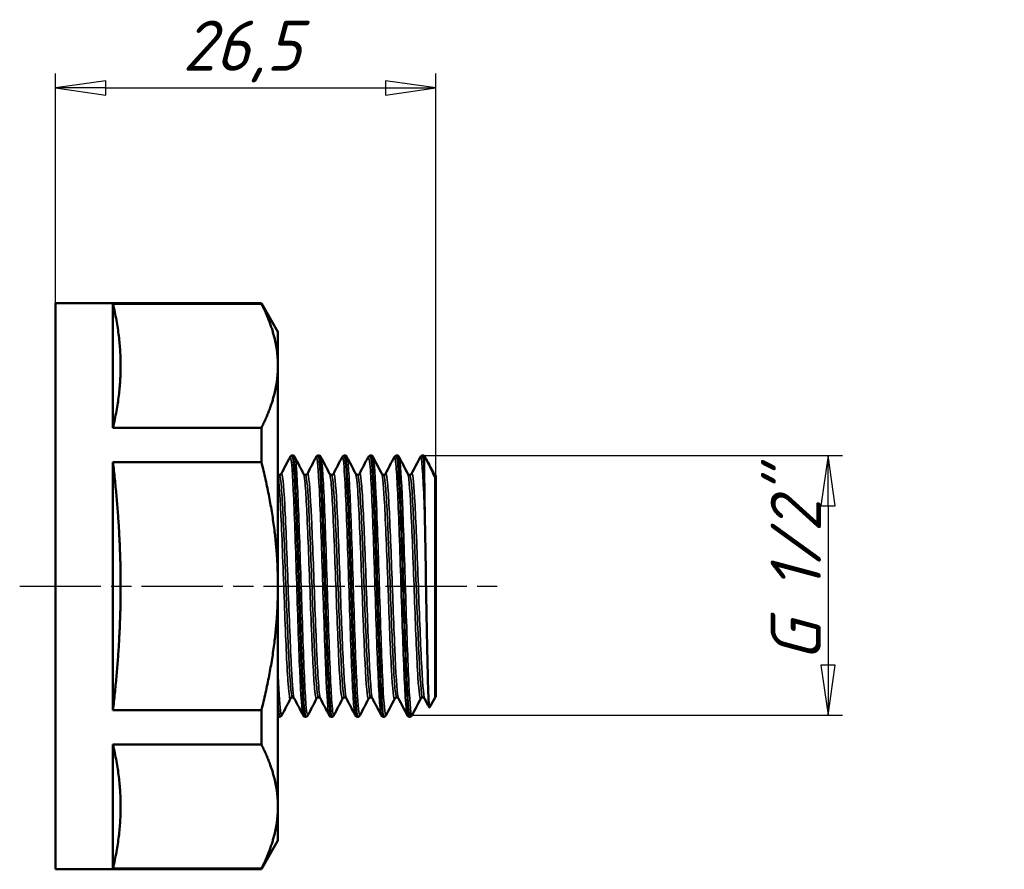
# Model space of a CAD drawing. Header units: millimetres. Extents: x -73 to 420, y -69 to 356.
# Tile 5 of 8: x 47 to 116, y 194 to 253. Entities that reach past the tile are written whole.
import ezdxf

# ---------------------------------------------------------------- set-up
doc = ezdxf.new("R2010")
doc.units = ezdxf.units.MM
doc.linetypes.add('CHAIN', pattern=[0.7087, 0.4724, -0.0591, 0.1181, -0.0591])
for name, color, linetype, lineweight in [('Видимые тонкие (ГОСТ)', 7, 'Continuous', 35), ('Видимый контур (ГОСТ)', 7, 'Continuous', 50), ('Осевая линия (ГОСТ)', 7, 'Continuous', 25), ('Размер (ГОСТ)', 7, 'Continuous', 25)]:
    doc.layers.add(name, color=color, linetype=linetype, lineweight=lineweight)
doc.styles.add('Обычный текст (ГОСТ)', font='GOST Common Italic.ttf')
doc.dimstyles.new('Обычный (ГОСТ)', dxfattribs={"dimtxt": 3.5, "dimasz": 3.5, "dimexe": 1, "dimexo": 0, "dimgap": 0.5, "dimtad": 1, "dimrnd": 1e-08, "dimtxsty": 'Обычный текст (ГОСТ)', "dimblk": 'Filled-1', "dimcen": 0.09, "dimdle": 15, "dimclrd": 256, "dimclre": 256, "dimclrt": 256, "dimazin": 2, "dimtfac": 0.714286, "dimtdec": 3, "dimtmove": 0, "dimatfit": 3, "dimfxl": 1, "dimtolj": 1, "dimlwd": 25, "dimlwe": 25, "dimarcsym": 0})

# ---------------------------------------------------------------- blocks, each defined once
blk = doc.blocks.new('Filled-1')
at = {"color": 0}
for p, q in [((0, 0), (-1, 0.143)), ((-1, 0.143), (-1, -0.143)), ((-1, 0), (0, 0)), ((-1, -0.143), (0, 0))]:
    blk.add_line(p, q, dxfattribs=at)
at = {"color": 0, "flags": 128}
blk.add_lwpolyline([(-1, -0.143), (0, 0), (-1, 0.143), (-1, -0.143)], dxfattribs=at)
at = {"color": 0}
blk.add_solid([(-1, -0.143), (0, 0), (-1, 0.143), (-1, -0.143)], dxfattribs=at)
blk = doc.blocks.new('*D10')
at = {"layer": 'Defpoints', "color": 0, "linetype": 'Continuous', "transparency": 16777216}
for p in [(75.369, 222.799), (74.282, 204.682), (103.616, 204.682)]:
    blk.add_point(p, dxfattribs=at)
at = {"layer": 'Размер (ГОСТ)', "linetype": 'Continuous', "lineweight": 25, "transparency": 16777216}
for p, q in [((75.369, 222.799), (104.616, 222.799)), ((103.616, 219.299), (103.616, 208.182)), ((74.282, 204.682), (104.616, 204.682))]:
    blk.add_line(p, q, dxfattribs=at)
at = {"layer": 'Размер (ГОСТ)', "linetype": 'Continuous', "lineweight": 25, "transparency": 16777216, "xscale": 3.5, "yscale": 3.5, "zscale": 3.5}
for p, rotation in [((103.616, 222.799), 90), ((103.616, 204.682), 270)]:
    blk.add_blockref('Filled-1', p, dxfattribs=dict(at, rotation=rotation))
at = {"layer": 'Размер (ГОСТ)', "linetype": 'Continuous', "lineweight": 25, "transparency": 16777216, "insert": (99.613, 206.298), "char_height": 3.5, "attachment_point": 1, "rotation": 90, "style": 'Обычный текст (ГОСТ)'}
blk.add_mtext('\\A1; \\fGOST Common|b0|i1;\\H3.5000;G 1/2"', dxfattribs=at)
blk = doc.blocks.new('*D11')
at = {"layer": 'Defpoints', "color": 0, "linetype": 'Continuous', "transparency": 16777216}
for p in [(76.269, 248.437), (49.769, 233.437), (76.269, 221.4)]:
    blk.add_point(p, dxfattribs=at)
at = {"layer": 'Размер (ГОСТ)', "linetype": 'Continuous', "lineweight": 25, "transparency": 16777216}
for p, q in [((49.769, 233.437), (49.769, 249.437)), ((76.269, 221.4), (76.269, 249.437)), ((53.269, 248.437), (72.769, 248.437))]:
    blk.add_line(p, q, dxfattribs=at)
at = {"layer": 'Размер (ГОСТ)', "linetype": 'Continuous', "lineweight": 25, "transparency": 16777216, "xscale": 3.5, "yscale": 3.5, "zscale": 3.5, "rotation": 180}
blk.add_blockref('Filled-1', (49.769, 248.437), dxfattribs=at)
at = {"layer": 'Размер (ГОСТ)', "linetype": 'Continuous', "lineweight": 25, "transparency": 16777216, "xscale": 3.5, "yscale": 3.5, "zscale": 3.5}
blk.add_blockref('Filled-1', (76.269, 248.437), dxfattribs=at)
at = {"layer": 'Размер (ГОСТ)', "linetype": 'Continuous', "lineweight": 25, "transparency": 16777216, "insert": (58.618, 253.137), "char_height": 3.5, "attachment_point": 1, "style": 'Обычный текст (ГОСТ)'}
blk.add_mtext('\\A1;26,5', dxfattribs=at)

msp = doc.modelspace()

# ---------------------------------------------------------------- linework, layer by layer
at = {"layer": 'Видимые тонкие (ГОСТ)'}
for points, knots in [([(67.018, 204.683), (67.016, 204.686), (67.014, 204.69), (67.012, 204.695), (66.937, 204.883), (66.862, 206.021), (66.787, 207.793), (66.713, 209.559), (66.638, 211.934), (66.563, 214.262), (66.489, 216.583), (66.414, 218.83), (66.34, 220.387), (66.265, 221.94), (66.191, 222.789), (66.117, 222.701), (66.114, 222.699), (66.112, 222.695), (66.11, 222.691)], [37.760583, 37.760583, 37.760583, 37.760583, 37.779556, 37.779556, 37.779556, 38.557975, 38.557975, 38.557975, 39.333688, 39.333688, 39.333688, 40.107093, 40.107093, 40.107093, 40.878574, 40.878574, 40.878574, 40.902176, 40.902176, 40.902176, 40.902176]), ([(67.358, 204.691), (67.317, 204.614), (67.276, 204.799), (67.235, 205.25), (67.161, 206.071), (67.087, 207.762), (67.012, 209.861), (66.937, 211.981), (66.862, 214.493), (66.787, 216.699), (66.713, 218.898), (66.638, 220.767), (66.563, 221.792), (66.525, 222.311), (66.488, 222.61), (66.45, 222.682)], [31.354455, 31.354455, 31.354455, 31.354455, 31.777978, 31.777978, 31.777978, 32.548807, 32.548807, 32.548807, 33.327225, 33.327225, 33.327225, 34.102939, 34.102939, 34.102939, 34.496048, 34.496048, 34.496048, 34.496048]), ([(68.834, 204.684), (68.824, 204.703), (68.813, 204.739), (68.803, 204.793), (68.728, 205.184), (68.653, 206.516), (68.578, 208.416), (68.503, 210.313), (68.428, 212.755), (68.353, 215.065), (68.279, 217.371), (68.204, 219.518), (68.129, 220.915), (68.061, 222.179), (67.994, 222.814), (67.926, 222.69)], [31.477398, 31.477398, 31.477398, 31.477398, 31.584051, 31.584051, 31.584051, 32.362777, 32.362777, 32.362777, 33.140081, 33.140081, 33.140081, 33.916062, 33.916062, 33.916062, 34.618991, 34.618991, 34.618991, 34.618991]), ([(69.174, 204.689), (69.124, 204.599), (69.075, 204.895), (69.026, 205.564), (68.952, 206.572), (68.877, 208.415), (68.803, 210.591), (68.728, 212.791), (68.653, 215.305), (68.578, 217.435), (68.503, 219.561), (68.428, 221.279), (68.353, 222.113), (68.324, 222.439), (68.295, 222.629), (68.266, 222.683)], [25.07127, 25.07127, 25.07127, 25.07127, 25.582777, 25.582777, 25.582777, 26.353301, 26.353301, 26.353301, 27.132028, 27.132028, 27.132028, 27.909331, 27.909331, 27.909331, 28.212863, 28.212863, 28.212863, 28.212863]), ([(70.65, 204.688), (70.63, 204.725), (70.609, 204.83), (70.588, 205.004), (70.514, 205.636), (70.439, 207.171), (70.365, 209.187), (70.29, 211.203), (70.216, 213.675), (70.141, 215.928), (70.067, 218.178), (69.992, 220.183), (69.918, 221.391), (69.859, 222.343), (69.801, 222.793), (69.742, 222.687)], [25.194213, 25.194213, 25.194213, 25.194213, 25.407626, 25.407626, 25.407626, 26.181373, 26.181373, 26.181373, 26.954588, 26.954588, 26.954588, 27.727296, 27.727296, 27.727296, 28.335805, 28.335805, 28.335805, 28.335805]), ([(70.99, 204.686), (70.931, 204.579), (70.871, 205.04), (70.812, 206.01), (70.738, 207.233), (70.663, 209.252), (70.588, 211.512), (70.514, 213.77), (70.439, 216.242), (70.365, 218.249), (70.29, 220.255), (70.216, 221.773), (70.141, 222.387), (70.121, 222.551), (70.102, 222.65), (70.082, 222.686)], [18.788085, 18.788085, 18.788085, 18.788085, 19.402574, 19.402574, 19.402574, 20.176876, 20.176876, 20.176876, 20.950623, 20.950623, 20.950623, 21.723839, 21.723839, 21.723839, 21.929677, 21.929677, 21.929677, 21.929677]), ([(72.466, 204.69), (72.439, 204.741), (72.411, 204.91), (72.384, 205.2), (72.309, 205.995), (72.234, 207.683), (72.159, 209.796), (72.084, 211.907), (72.009, 214.417), (71.934, 216.629), (71.859, 218.839), (71.784, 220.726), (71.709, 221.766), (71.659, 222.465), (71.609, 222.776), (71.558, 222.684)], [18.911027, 18.911027, 18.911027, 18.911027, 19.195596, 19.195596, 19.195596, 19.974476, 19.974476, 19.974476, 20.752626, 20.752626, 20.752626, 21.530073, 21.530073, 21.530073, 22.05262, 22.05262, 22.05262, 22.05262]), ([(72.806, 204.684), (72.742, 204.568), (72.678, 205.126), (72.614, 206.264), (72.537, 207.621), (72.46, 209.787), (72.384, 212.14), (72.309, 214.447), (72.234, 216.905), (72.159, 218.829), (72.084, 220.752), (72.009, 222.119), (71.934, 222.552), (71.922, 222.621), (71.91, 222.667), (71.898, 222.688)], [12.504899, 12.504899, 12.504899, 12.504899, 13.1708, 13.1708, 13.1708, 13.964846, 13.964846, 13.964846, 14.743726, 14.743726, 14.743726, 15.521877, 15.521877, 15.521877, 15.646492, 15.646492, 15.646492, 15.646492]), ([(74.282, 204.691), (74.246, 204.76), (74.21, 205.035), (74.174, 205.513), (74.099, 206.495), (74.025, 208.321), (73.951, 210.491), (73.876, 212.661), (73.802, 215.15), (73.728, 217.279), (73.653, 219.406), (73.579, 221.149), (73.505, 222.031), (73.461, 222.547), (73.418, 222.764), (73.374, 222.683)], [12.627842, 12.627842, 12.627842, 12.627842, 13.003294, 13.003294, 13.003294, 13.775112, 13.775112, 13.775112, 14.546708, 14.546708, 14.546708, 15.318086, 15.318086, 15.318086, 15.769435, 15.769435, 15.769435, 15.769435]), ([(74.622, 204.682), (74.621, 204.681), (74.621, 204.68), (74.62, 204.679), (74.546, 204.551), (74.471, 205.362), (74.397, 206.888), (74.323, 208.415), (74.248, 210.639), (74.174, 212.953), (74.099, 215.266), (74.025, 217.642), (73.951, 219.432), (73.876, 221.22), (73.802, 222.402), (73.728, 222.654), (73.723, 222.67), (73.719, 222.682), (73.714, 222.69)], [6.221714, 6.221714, 6.221714, 6.221714, 6.228217, 6.228217, 6.228217, 7.000498, 7.000498, 7.000498, 7.772545, 7.772545, 7.772545, 8.544363, 8.544363, 8.544363, 9.315958, 9.315958, 9.315958, 9.363307, 9.363307, 9.363307, 9.363307]), ([(75.514, 218.117), (75.439, 220.143), (75.365, 221.694), (75.29, 222.346), (75.257, 222.637), (75.224, 222.748), (75.19, 222.683)], [8.367381, 8.367381, 8.367381, 8.367381, 9.140659, 9.140659, 9.140659, 9.486249, 9.486249, 9.486249, 9.486249]), ([(66.149, 205.853), (66.092, 205.75), (66.035, 206.098), (65.978, 206.869), (65.901, 207.914), (65.824, 209.719), (65.746, 211.756), (65.667, 213.852), (65.587, 216.163), (65.508, 217.975), (65.428, 219.788), (65.349, 221.073), (65.269, 221.435)], [37.628582, 37.628582, 37.628582, 37.628582, 38.219869, 38.219869, 38.219869, 39.021664, 39.021664, 39.021664, 39.847119, 39.847119, 39.847119, 40.672574, 40.672574, 40.672574, 40.672574]), ([(66.28, 205.922), (66.264, 205.921), (66.248, 205.953), (66.233, 206.021), (66.153, 206.37), (66.072, 207.652), (65.992, 209.463), (65.914, 211.211), (65.837, 213.426), (65.759, 215.454), (65.682, 217.472), (65.605, 219.278), (65.528, 220.345), (65.476, 221.066), (65.424, 221.444), (65.372, 221.448)], [37.699112, 37.699112, 37.699112, 37.699112, 37.861439, 37.861439, 37.861439, 38.694993, 38.694993, 38.694993, 39.499446, 39.499446, 39.499446, 40.299632, 40.299632, 40.299632, 40.840704, 40.840704, 40.840704, 40.840704]), ([(66.411, 205.849), (66.345, 205.981), (66.28, 206.721), (66.214, 207.932), (66.136, 209.391), (66.057, 211.514), (65.978, 213.656), (65.901, 215.757), (65.824, 217.847), (65.746, 219.313), (65.667, 220.823), (65.587, 221.649), (65.508, 221.535), (65.506, 221.533), (65.504, 221.53), (65.503, 221.526)], [37.769641, 37.769641, 37.769641, 37.769641, 38.44846, 38.44846, 38.44846, 39.266028, 39.266028, 39.266028, 40.067823, 40.067823, 40.067823, 40.893278, 40.893278, 40.893278, 40.911234, 40.911234, 40.911234, 40.911234]), ([(67.965, 205.855), (67.922, 205.774), (67.88, 205.943), (67.837, 206.364), (67.76, 207.126), (67.683, 208.704), (67.606, 210.637), (67.529, 212.567), (67.452, 214.825), (67.375, 216.753), (67.298, 218.679), (67.221, 220.25), (67.144, 221.01), (67.115, 221.296), (67.086, 221.465), (67.057, 221.519)], [31.345397, 31.345397, 31.345397, 31.345397, 31.787801, 31.787801, 31.787801, 32.588228, 32.588228, 32.588228, 33.387585, 33.387585, 33.387585, 34.185976, 34.185976, 34.185976, 34.48699, 34.48699, 34.48699, 34.48699]), ([(68.096, 205.919), (68.096, 205.919), (68.096, 205.919), (68.095, 205.919), (68.018, 205.922), (67.941, 206.804), (67.863, 208.305), (67.786, 209.804), (67.708, 211.902), (67.631, 213.98), (67.554, 216.055), (67.476, 218.082), (67.399, 219.469), (67.329, 220.733), (67.258, 221.448), (67.188, 221.454)], [31.415927, 31.415927, 31.415927, 31.415927, 31.417196, 31.417196, 31.417196, 32.221298, 32.221298, 32.221298, 33.024502, 33.024502, 33.024502, 33.82632, 33.82632, 33.82632, 34.557519, 34.557519, 34.557519, 34.557519]), ([(68.227, 205.853), (68.174, 205.958), (68.121, 206.447), (68.069, 207.274), (67.992, 208.488), (67.914, 210.415), (67.837, 212.491), (67.76, 214.563), (67.683, 216.756), (67.606, 218.428), (67.529, 220.098), (67.452, 221.227), (67.375, 221.486), (67.356, 221.549), (67.337, 221.56), (67.319, 221.522)], [31.486456, 31.486456, 31.486456, 31.486456, 32.032358, 32.032358, 32.032358, 32.83396, 32.83396, 32.83396, 33.634387, 33.634387, 33.634387, 34.433743, 34.433743, 34.433743, 34.628049, 34.628049, 34.628049, 34.628049]), ([(69.781, 205.854), (69.751, 205.795), (69.722, 205.858), (69.692, 206.049), (69.615, 206.542), (69.538, 207.885), (69.461, 209.687), (69.384, 211.487), (69.307, 213.722), (69.23, 215.74), (69.153, 217.758), (69.077, 219.534), (69, 220.552), (68.957, 221.11), (68.915, 221.436), (68.873, 221.518)], [25.062212, 25.062212, 25.062212, 25.062212, 25.370759, 25.370759, 25.370759, 26.169579, 26.169579, 26.169579, 26.967933, 26.967933, 26.967933, 27.765845, 27.765845, 27.765845, 28.203804, 28.203804, 28.203804, 28.203804]), ([(69.912, 205.922), (69.85, 205.929), (69.787, 206.481), (69.725, 207.495), (69.647, 208.748), (69.57, 210.688), (69.493, 212.747), (69.416, 214.805), (69.339, 216.955), (69.262, 218.568), (69.184, 220.18), (69.107, 221.234), (69.03, 221.422), (69.021, 221.444), (69.013, 221.454), (69.004, 221.453)], [25.132741, 25.132741, 25.132741, 25.132741, 25.781037, 25.781037, 25.781037, 26.582274, 26.582274, 26.582274, 27.383038, 27.383038, 27.383038, 28.183355, 28.183355, 28.183355, 28.274334, 28.274334, 28.274334, 28.274334]), ([(70.043, 205.855), (70.003, 205.932), (69.963, 206.227), (69.923, 206.733), (69.846, 207.709), (69.769, 209.456), (69.692, 211.465), (69.615, 213.472), (69.538, 215.714), (69.461, 217.539), (69.384, 219.362), (69.307, 220.743), (69.23, 221.281), (69.198, 221.504), (69.167, 221.581), (69.135, 221.519)], [25.203271, 25.203271, 25.203271, 25.203271, 25.617604, 25.617604, 25.617604, 26.416918, 26.416918, 26.416918, 27.215738, 27.215738, 27.215738, 28.014092, 28.014092, 28.014092, 28.344863, 28.344863, 28.344863, 28.344863]), ([(71.597, 205.851), (71.58, 205.815), (71.562, 205.823), (71.545, 205.875), (71.467, 206.108), (71.39, 207.222), (71.313, 208.889), (71.235, 210.555), (71.158, 212.751), (71.081, 214.832), (71.003, 216.911), (70.926, 218.847), (70.849, 220.072), (70.796, 220.915), (70.742, 221.414), (70.689, 221.52)], [18.779026, 18.779026, 18.779026, 18.779026, 18.960221, 18.960221, 18.960221, 19.763729, 19.763729, 19.763729, 20.566557, 20.566557, 20.566557, 21.368733, 21.368733, 21.368733, 21.920619, 21.920619, 21.920619, 21.920619]), ([(71.728, 205.926), (71.68, 205.93), (71.631, 206.251), (71.583, 206.875), (71.505, 207.878), (71.428, 209.649), (71.35, 211.664), (71.273, 213.677), (71.195, 215.906), (71.117, 217.692), (71.04, 219.477), (70.962, 220.796), (70.885, 221.26), (70.863, 221.389), (70.842, 221.451), (70.82, 221.449)], [18.849556, 18.849556, 18.849556, 18.849556, 19.350905, 19.350905, 19.350905, 20.156891, 20.156891, 20.156891, 20.962187, 20.962187, 20.962187, 21.766823, 21.766823, 21.766823, 21.991149, 21.991149, 21.991149, 21.991149]), ([(71.859, 205.854), (71.832, 205.904), (71.805, 206.056), (71.777, 206.311), (71.7, 207.038), (71.622, 208.596), (71.545, 210.525), (71.467, 212.452), (71.39, 214.724), (71.313, 216.671), (71.235, 218.617), (71.158, 220.213), (71.081, 220.99), (71.037, 221.425), (70.994, 221.6), (70.951, 221.518)], [18.920085, 18.920085, 18.920085, 18.920085, 19.202164, 19.202164, 19.202164, 20.00638, 20.00638, 20.00638, 20.809888, 20.809888, 20.809888, 21.612716, 21.612716, 21.612716, 22.061678, 22.061678, 22.061678, 22.061678]), ([(73.413, 205.847), (73.412, 205.845), (73.412, 205.843), (73.411, 205.842), (73.334, 205.714), (73.257, 206.461), (73.18, 207.866), (73.103, 209.271), (73.026, 211.315), (72.949, 213.404), (72.869, 215.578), (72.789, 217.769), (72.709, 219.294), (72.641, 220.59), (72.573, 221.388), (72.505, 221.525)], [12.495841, 12.495841, 12.495841, 12.495841, 12.505123, 12.505123, 12.505123, 13.303242, 13.303242, 13.303242, 14.101144, 14.101144, 14.101144, 14.931501, 14.931501, 14.931501, 15.637434, 15.637434, 15.637434, 15.637434]), ([(73.544, 205.926), (73.515, 205.924), (73.485, 206.042), (73.455, 206.283), (73.378, 206.91), (73.301, 208.364), (73.224, 210.219), (73.147, 212.073), (73.07, 214.303), (72.993, 216.258), (72.912, 218.299), (72.832, 220.008), (72.751, 220.846), (72.713, 221.246), (72.674, 221.446), (72.636, 221.446)], [12.566371, 12.566371, 12.566371, 12.566371, 12.873833, 12.873833, 12.873833, 13.674341, 13.674341, 13.674341, 14.47463, 14.47463, 14.47463, 15.309662, 15.309662, 15.309662, 15.707963, 15.707963, 15.707963, 15.707963]), ([(73.675, 205.849), (73.664, 205.869), (73.653, 205.907), (73.641, 205.964), (73.565, 206.352), (73.488, 207.598), (73.411, 209.341), (73.334, 211.083), (73.257, 213.298), (73.18, 215.342), (73.103, 217.386), (73.026, 219.231), (72.949, 220.343), (72.889, 221.222), (72.828, 221.631), (72.767, 221.521)], [12.6369, 12.6369, 12.6369, 12.6369, 12.75294, 12.75294, 12.75294, 13.551282, 13.551282, 13.551282, 14.349401, 14.349401, 14.349401, 15.147303, 15.147303, 15.147303, 15.778493, 15.778493, 15.778493, 15.778493]), ([(75.229, 205.848), (75.162, 205.726), (75.095, 206.252), (75.027, 207.329), (74.95, 208.561), (74.873, 210.496), (74.796, 212.571), (74.719, 214.644), (74.642, 216.829), (74.565, 218.487), (74.488, 220.145), (74.411, 221.256), (74.334, 221.495), (74.33, 221.508), (74.326, 221.518), (74.321, 221.526)], [6.212656, 6.212656, 6.212656, 6.212656, 6.911671, 6.911671, 6.911671, 7.711491, 7.711491, 7.711491, 8.511048, 8.511048, 8.511048, 9.310349, 9.310349, 9.310349, 9.354248, 9.354248, 9.354248, 9.354248]), ([(75.36, 205.923), (75.343, 205.921), (75.326, 205.96), (75.309, 206.042), (75.232, 206.409), (75.154, 207.636), (75.077, 209.362), (75, 211.088), (74.922, 213.289), (74.845, 215.32), (74.768, 217.35), (74.69, 219.182), (74.613, 220.28), (74.56, 221.043), (74.506, 221.443), (74.452, 221.448)], [6.283185, 6.283185, 6.283185, 6.283185, 6.461081, 6.461081, 6.461081, 7.263582, 7.263582, 7.263582, 8.06581, 8.06581, 8.06581, 8.867772, 8.867772, 8.867772, 9.424778, 9.424778, 9.424778, 9.424778]), ([(75.491, 205.847), (75.491, 205.847), (75.49, 205.848), (75.49, 205.849), (75.413, 206.004), (75.336, 207.037), (75.259, 208.646), (75.182, 210.254), (75.104, 212.417), (75.027, 214.501), (74.95, 216.585), (74.873, 218.565), (74.796, 219.861), (74.725, 221.057), (74.654, 221.657), (74.583, 221.526)], [6.353715, 6.353715, 6.353715, 6.353715, 6.357377, 6.357377, 6.357377, 7.157742, 7.157742, 7.157742, 7.95783, 7.95783, 7.95783, 8.75765, 8.75765, 8.75765, 9.495307, 9.495307, 9.495307, 9.495307]), ([(65.542, 204.691), (65.509, 204.627), (65.477, 204.73), (65.444, 205.007), (65.386, 205.503), (65.327, 206.543), (65.269, 207.947)], [37.6376405, 37.6376405, 37.6376405, 37.6376405, 37.9752061, 37.9752061, 37.9752061, 38.5802787, 38.5802787, 38.5802787, 38.5802787])]:
    msp.add_open_spline(points, degree=3, knots=knots, dxfattribs=at)
msp.add_open_spline([(76.185, 221.333), (76.169, 221.432), (76.153, 221.495), (76.138, 221.523)], degree=3, dxfattribs=at)
at = {"layer": 'Видимый контур (ГОСТ)'}
for p, q in [((49.769, 193.937), (49.769, 233.437)), ((49.769, 233.437), (64.114, 233.437)), ((64.114, 233.389), (53.769, 233.389)), ((53.769, 224.728), (53.769, 233.389)), ((64.114, 233.437), (64.114, 233.389)), ((65.269, 231.437), (64.114, 233.437)), ((65.269, 229.059), (65.269, 231.437)), ((65.269, 213.687), (65.269, 229.059)), ((64.114, 224.728), (53.769, 224.728)), ((64.114, 224.728), (64.114, 222.347)), ((66.271, 222.799), (66.288, 222.799)), ((68.087, 222.799), (68.104, 222.799)), ((69.903, 222.799), (69.92, 222.799)), ((71.72, 222.799), (71.737, 222.799)), ((73.536, 222.799), (73.553, 222.799)), ((75.352, 222.799), (75.369, 222.799)), ((64.114, 222.347), (53.769, 222.347)), ((53.769, 205.026), (53.769, 222.347)), ((75.461, 222.34), (75.461, 222.157)), ((76.238, 221.454), (76.236, 221.457)), ((76.238, 221.454), (76.238, 205.919)), ((76.269, 221.4), (76.238, 221.454)), ((76.238, 205.919), (76.238, 221.454)), ((76.269, 205.974), (76.269, 221.4)), ((65.269, 198.315), (65.269, 213.687)), ((76.238, 205.919), (75.831, 205.214)), ((76.269, 205.974), (76.238, 205.919)), ((64.114, 205.026), (53.769, 205.026)), ((64.114, 205.026), (64.114, 202.645)), ((65.363, 204.574), (65.38, 204.574)), ((67.179, 204.574), (67.196, 204.574)), ((68.995, 204.574), (69.012, 204.574)), ((70.812, 204.574), (70.829, 204.574)), ((72.628, 204.574), (72.645, 204.574)), ((74.444, 204.574), (74.461, 204.574)), ((64.114, 202.645), (53.769, 202.645)), ((53.769, 193.985), (53.769, 202.645)), ((65.269, 195.937), (65.269, 198.315)), ((65.269, 195.937), (64.114, 193.937)), ((49.769, 193.937), (64.114, 193.937)), ((64.114, 193.985), (53.769, 193.985)), ((64.114, 193.985), (64.114, 193.937))]:
    msp.add_line(p, q, dxfattribs=at)
for points, weights in [([(53.769, 224.728), (54.787, 229.059), (53.769, 233.389)], [1, 1.11267605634, 1]), ([(65.269, 229.059), (65.269, 231.108), (64.114, 233.389)], [1, 1.03101684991, 1.00630263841]), ([(64.114, 224.728), (65.269, 227.009), (65.269, 229.059)], [1.00630263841, 1.03101684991, 1]), ([(53.769, 205.026), (54.787, 213.687), (53.769, 222.347)], [1, 1.11267605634, 1]), ([(65.269, 213.687), (65.269, 217.786), (64.114, 222.347)], [1, 1.03101684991, 1.00630263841]), ([(64.114, 205.026), (65.269, 209.587), (65.269, 213.687)], [1.00630263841, 1.03101684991, 1]), ([(53.769, 193.985), (54.787, 198.315), (53.769, 202.645)], [1, 1.11267605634, 1]), ([(65.269, 198.315), (65.269, 200.364), (64.114, 202.645)], [1, 1.03101684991, 1.00630263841]), ([(64.114, 193.985), (65.269, 196.265), (65.269, 198.315)], [1.00630263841, 1.03101684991, 1])]:
    msp.add_rational_spline(points, weights, degree=2, dxfattribs=at)
for points in [[(65.503, 221.527), (65.705, 221.915), (65.907, 222.303), (66.11, 222.691)], [(66.45, 222.691), (66.652, 222.303), (66.854, 221.915), (67.057, 221.527)], [(67.319, 221.527), (67.521, 221.915), (67.724, 222.303), (67.926, 222.691)], [(68.266, 222.691), (68.468, 222.303), (68.671, 221.915), (68.873, 221.527)], [(69.135, 221.527), (69.337, 221.915), (69.54, 222.303), (69.742, 222.691)], [(70.082, 222.691), (70.284, 222.303), (70.487, 221.915), (70.689, 221.527)], [(70.951, 221.527), (71.153, 221.915), (71.356, 222.303), (71.558, 222.691)], [(71.898, 222.691), (72.1, 222.303), (72.303, 221.915), (72.505, 221.527)], [(72.767, 221.527), (72.969, 221.915), (73.172, 222.303), (73.374, 222.691)], [(73.714, 222.691), (73.916, 222.303), (74.119, 221.915), (74.321, 221.527)], [(74.583, 221.527), (74.786, 221.915), (74.988, 222.303), (75.19, 222.691)], [(75.351, 222.799), (75.388, 222.799), (75.424, 222.582), (75.461, 222.157)], [(75.461, 222.34), (75.43, 222.644), (75.399, 222.793), (75.369, 222.792)], [(75.686, 222.392), (75.836, 222.103), (75.987, 221.815), (76.138, 221.527)], [(65.381, 204.574), (65.343, 204.574), (65.306, 204.799), (65.269, 205.239)], [(66.149, 205.847), (65.946, 205.459), (65.744, 205.071), (65.542, 204.682)], [(67.018, 204.682), (66.816, 205.071), (66.613, 205.459), (66.411, 205.847)], [(67.965, 205.847), (67.763, 205.459), (67.56, 205.071), (67.358, 204.682)], [(68.834, 204.682), (68.632, 205.071), (68.429, 205.459), (68.227, 205.847)], [(69.781, 205.847), (69.579, 205.459), (69.376, 205.071), (69.174, 204.682)], [(70.65, 204.682), (70.448, 205.071), (70.245, 205.459), (70.043, 205.847)], [(71.597, 205.847), (71.395, 205.459), (71.192, 205.071), (70.99, 204.682)], [(72.466, 204.682), (72.264, 205.071), (72.061, 205.459), (71.859, 205.847)], [(73.413, 205.847), (73.211, 205.459), (73.008, 205.071), (72.806, 204.682)], [(74.282, 204.682), (74.08, 205.071), (73.877, 205.459), (73.675, 205.847)], [(75.229, 205.847), (75.027, 205.459), (74.824, 205.071), (74.622, 204.682)], [(75.821, 205.215), (75.711, 205.426), (75.601, 205.636), (75.491, 205.847)], [(65.269, 205.053), (65.3, 204.736), (65.332, 204.58), (65.363, 204.582)], [(65.363, 204.574), (65.326, 204.576), (65.292, 204.589), (65.269, 204.605)]]:
    msp.add_open_spline(points, degree=3, dxfattribs=at)
for points, knots in [([(66.11, 222.691), (66.118, 222.707), (66.129, 222.725), (66.163, 222.758), (66.178, 222.77), (66.218, 222.791), (66.244, 222.798), (66.271, 222.799)], [0, 0, 0, 0, 0.02826314, 0.02826314, 0.04295566, 0.04295566, 0.05817409, 0.05817409, 0.05817409, 0.05817409]), ([(66.271, 222.791), (66.308, 222.793), (66.346, 222.571), (66.383, 222.127), (66.457, 221.245), (66.531, 219.495), (66.606, 217.353), (66.68, 215.212), (66.754, 212.705), (66.828, 210.513), (66.902, 208.321), (66.976, 206.47), (67.051, 205.463), (67.093, 204.88), (67.136, 204.584), (67.179, 204.582)], [-40.842117, -40.842117, -40.842117, -40.842117, -40.454037, -40.454037, -40.454037, -39.683989, -39.683989, -39.683989, -38.914167, -38.914167, -38.914167, -38.144565, -38.144565, -38.144565, -37.699112, -37.699112, -37.699112, -37.699112]), ([(67.197, 204.574), (67.196, 204.574), (67.195, 204.574), (67.195, 204.574), (67.121, 204.587), (67.047, 205.539), (66.973, 207.171), (66.898, 208.819), (66.823, 211.142), (66.748, 213.498), (66.674, 215.847), (66.599, 218.201), (66.525, 219.916), (66.45, 221.625), (66.376, 222.679), (66.302, 222.789), (66.297, 222.796), (66.293, 222.799), (66.288, 222.799)], [31.414514, 31.414514, 31.414514, 31.414514, 31.421364, 31.421364, 31.421364, 32.190107, 32.190107, 32.190107, 32.966055, 32.966055, 32.966055, 33.739382, 33.739382, 33.739382, 34.510479, 34.510479, 34.510479, 34.557519, 34.557519, 34.557519, 34.557519]), ([(66.289, 222.799), (66.325, 222.798), (66.359, 222.784), (66.405, 222.753), (66.418, 222.737), (66.438, 222.712), (66.444, 222.701), (66.45, 222.691)], [0, 0, 0, 0, 0.02086614, 0.02086614, 0.04037668, 0.04037668, 0.05814502, 0.05814502, 0.05814502, 0.05814502]), ([(67.926, 222.691), (67.934, 222.707), (67.945, 222.725), (67.979, 222.758), (67.994, 222.77), (68.034, 222.791), (68.06, 222.798), (68.087, 222.799)], [0, 0, 0, 0, 0.02826314, 0.02826314, 0.04295566, 0.04295566, 0.05817409, 0.05817409, 0.05817409, 0.05817409]), ([(68.087, 222.793), (68.112, 222.796), (68.137, 222.699), (68.162, 222.498), (68.238, 221.887), (68.314, 220.32), (68.39, 218.245), (68.465, 216.201), (68.54, 213.69), (68.615, 211.406), (68.689, 209.124), (68.764, 207.094), (68.839, 205.879), (68.891, 205.03), (68.943, 204.585), (68.995, 204.58)], [-34.558932, -34.558932, -34.558932, -34.558932, -34.299658, -34.299658, -34.299658, -33.510517, -33.510517, -33.510517, -32.733745, -32.733745, -32.733745, -31.957694, -31.957694, -31.957694, -31.415927, -31.415927, -31.415927, -31.415927]), ([(69.013, 204.575), (69.006, 204.574), (68.998, 204.582), (68.991, 204.599), (68.913, 204.781), (68.836, 205.992), (68.758, 207.875), (68.683, 209.691), (68.609, 212.109), (68.534, 214.459), (68.459, 216.805), (68.384, 219.056), (68.31, 220.592), (68.241, 222.001), (68.173, 222.794), (68.104, 222.799)], [25.131329, 25.131329, 25.131329, 25.131329, 25.207174, 25.207174, 25.207174, 26.01194, 26.01194, 26.01194, 26.788411, 26.788411, 26.788411, 27.563487, 27.563487, 27.563487, 28.274334, 28.274334, 28.274334, 28.274334]), ([(68.105, 222.799), (68.141, 222.798), (68.176, 222.784), (68.221, 222.753), (68.235, 222.737), (68.254, 222.712), (68.26, 222.701), (68.266, 222.691)], [0, 0, 0, 0, 0.02086614, 0.02086614, 0.04037668, 0.04037668, 0.05814502, 0.05814502, 0.05814502, 0.05814502]), ([(69.742, 222.691), (69.75, 222.707), (69.761, 222.725), (69.795, 222.758), (69.81, 222.77), (69.851, 222.791), (69.876, 222.798), (69.903, 222.799)], [0, 0, 0, 0, 0.02826314, 0.02826314, 0.04295566, 0.04295566, 0.05817409, 0.05817409, 0.05817409, 0.05817409]), ([(69.903, 222.795), (69.921, 222.798), (69.939, 222.747), (69.958, 222.641), (70.032, 222.205), (70.106, 220.839), (70.181, 218.919), (70.255, 217), (70.329, 214.548), (70.404, 212.234), (70.478, 209.921), (70.552, 207.773), (70.627, 206.375), (70.688, 205.215), (70.75, 204.583), (70.812, 204.576)], [-28.275746, -28.275746, -28.275746, -28.275746, -28.087374, -28.087374, -28.087374, -27.315124, -27.315124, -27.315124, -26.543423, -26.543423, -26.543423, -25.772246, -25.772246, -25.772246, -25.132741, -25.132741, -25.132741, -25.132741]), ([(70.829, 204.579), (70.81, 204.576), (70.791, 204.63), (70.773, 204.744), (70.698, 205.196), (70.624, 206.575), (70.549, 208.504), (70.475, 210.433), (70.401, 212.888), (70.326, 215.2), (70.252, 217.51), (70.178, 219.649), (70.103, 221.035), (70.042, 222.172), (69.981, 222.79), (69.92, 222.797)], [18.848143, 18.848143, 18.848143, 18.848143, 19.043207, 19.043207, 19.043207, 19.815457, 19.815457, 19.815457, 20.587158, 20.587158, 20.587158, 21.358334, 21.358334, 21.358334, 21.991149, 21.991149, 21.991149, 21.991149]), ([(69.921, 222.799), (69.957, 222.798), (69.992, 222.784), (70.037, 222.753), (70.051, 222.737), (70.07, 222.712), (70.077, 222.701), (70.082, 222.691)], [0, 0, 0, 0, 0.02086614, 0.02086614, 0.04037668, 0.04037668, 0.05814502, 0.05814502, 0.05814502, 0.05814502]), ([(71.558, 222.691), (71.567, 222.707), (71.577, 222.725), (71.611, 222.758), (71.626, 222.77), (71.667, 222.791), (71.692, 222.798), (71.719, 222.799)], [0, 0, 0, 0, 0.02826314, 0.02826314, 0.04295566, 0.04295566, 0.05817409, 0.05817409, 0.05817409, 0.05817409]), ([(71.719, 222.799), (71.726, 222.799), (71.732, 222.793), (71.739, 222.778), (71.817, 222.613), (71.894, 221.418), (71.972, 219.545), (72.047, 217.739), (72.121, 215.326), (72.196, 212.975), (72.271, 210.628), (72.346, 208.369), (72.42, 206.821), (72.489, 205.388), (72.558, 204.579), (72.628, 204.574)], [-21.992561, -21.992561, -21.992561, -21.992561, -21.923407, -21.923407, -21.923407, -21.118641, -21.118641, -21.118641, -20.342169, -20.342169, -20.342169, -19.567094, -19.567094, -19.567094, -18.849556, -18.849556, -18.849556, -18.849556]), ([(71.737, 222.799), (71.774, 222.798), (71.808, 222.784), (71.853, 222.753), (71.867, 222.737), (71.886, 222.712), (71.893, 222.701), (71.898, 222.691)], [0, 0, 0, 0, 0.02086614, 0.02086614, 0.04037668, 0.04037668, 0.05814502, 0.05814502, 0.05814502, 0.05814502]), ([(72.645, 204.581), (72.619, 204.577), (72.594, 204.68), (72.568, 204.891), (72.492, 205.518), (72.416, 207.098), (72.34, 209.182), (72.265, 211.233), (72.19, 213.746), (72.116, 216.026), (72.041, 218.305), (71.966, 220.324), (71.891, 221.526), (71.84, 222.354), (71.788, 222.788), (71.737, 222.793)], [12.564958, 12.564958, 12.564958, 12.564958, 12.830923, 12.830923, 12.830923, 13.620064, 13.620064, 13.620064, 14.396836, 14.396836, 14.396836, 15.172887, 15.172887, 15.172887, 15.707963, 15.707963, 15.707963, 15.707963]), ([(73.374, 222.691), (73.383, 222.707), (73.393, 222.725), (73.427, 222.758), (73.442, 222.77), (73.483, 222.791), (73.509, 222.798), (73.535, 222.799)], [0, 0, 0, 0, 0.02826314, 0.02826314, 0.04295566, 0.04295566, 0.05817409, 0.05817409, 0.05817409, 0.05817409]), ([(73.535, 222.799), (73.535, 222.799), (73.535, 222.799), (73.535, 222.799), (73.609, 222.802), (73.683, 221.866), (73.758, 220.245), (73.832, 218.608), (73.907, 216.292), (73.982, 213.936), (74.056, 211.588), (74.131, 209.227), (74.205, 207.502), (74.28, 205.782), (74.354, 204.713), (74.428, 204.587), (74.433, 204.578), (74.439, 204.574), (74.444, 204.574)], [-15.709376, -15.709376, -15.709376, -15.709376, -15.709217, -15.709217, -15.709217, -14.940474, -14.940474, -14.940474, -14.164526, -14.164526, -14.164526, -13.391199, -13.391199, -13.391199, -12.620102, -12.620102, -12.620102, -12.566371, -12.566371, -12.566371, -12.566371]), ([(73.553, 222.799), (73.59, 222.798), (73.624, 222.784), (73.669, 222.753), (73.683, 222.737), (73.702, 222.712), (73.709, 222.701), (73.714, 222.691)], [0, 0, 0, 0, 0.02086614, 0.02086614, 0.04037668, 0.04037668, 0.05814502, 0.05814502, 0.05814502, 0.05814502]), ([(74.461, 204.582), (74.423, 204.581), (74.385, 204.81), (74.347, 205.27), (74.273, 206.166), (74.199, 207.928), (74.124, 210.076), (74.05, 212.223), (73.976, 214.731), (73.902, 216.918), (73.828, 219.103), (73.754, 220.943), (73.679, 221.936), (73.637, 222.502), (73.595, 222.79), (73.553, 222.791)], [6.281773, 6.281773, 6.281773, 6.281773, 6.676543, 6.676543, 6.676543, 7.446592, 7.446592, 7.446592, 8.216414, 8.216414, 8.216414, 8.986015, 8.986015, 8.986015, 9.424778, 9.424778, 9.424778, 9.424778]), ([(75.19, 222.691), (75.199, 222.707), (75.209, 222.725), (75.243, 222.758), (75.259, 222.77), (75.299, 222.791), (75.325, 222.798), (75.351, 222.799)], [0, 0, 0, 0, 0.02826314, 0.02826314, 0.04295566, 0.04295566, 0.05817409, 0.05817409, 0.05817409, 0.05817409]), ([(75.369, 222.799), (75.406, 222.798), (75.44, 222.784), (75.473, 222.761), (75.481, 222.754), (75.488, 222.747)], [0, 0, 0, 0, 0.02086614, 0.02086614, 0.02971694, 0.02971694, 0.02971694, 0.02971694]), ([(75.461, 222.34), (75.461, 222.53), (75.463, 222.659), (75.477, 222.761), (75.485, 222.754), (75.497, 222.736), (75.5, 222.732), (75.504, 222.724), (75.505, 222.723), (75.507, 222.72), (75.507, 222.719), (75.508, 222.717), (75.509, 222.717), (75.509, 222.715), (75.51, 222.715), (75.51, 222.714), (75.511, 222.713), (75.511, 222.712), (75.512, 222.711), (75.513, 222.709), (75.513, 222.708), (75.514, 222.708)], [-0.09727247, -0.09727247, -0.09727247, -0.09727247, -0.04677971, -0.04677971, -0.00915947, -0.00915947, -0.00330142, -0.00330142, -0.00193838, -0.00193838, -0.0014415, -0.0014415, -0.00118553, -0.00118553, -0.00099491, -0.00099491, -0.00079439, -0.00079439, -0.00050494, -0.00050494, 0, 0, 0, 0]), ([(75.514, 222.708), (75.623, 222.517), (75.735, 222.303), (75.958, 221.842), (76.07, 221.597), (76.185, 221.333)], [-0.2347923, -0.2347923, -0.2347923, -0.2347923, -0.1146858, -0.1146858, 0, 0, 0, 0]), ([(75.514, 218.117), (75.497, 219.016), (75.485, 219.826), (75.467, 221.211), (75.462, 221.771), (75.461, 222.157)], [-0.618267, -0.618267, -0.618267, -0.618267, -0.3133916, -0.3133916, 0, 0, 0, 0]), ([(65.269, 221.492), (65.279, 221.484), (65.292, 221.475), (65.327, 221.46), (65.349, 221.454), (65.372, 221.454)], [0, 0, 0, 0, 0.01354776, 0.01354776, 0.02753776, 0.02753776, 0.02753776, 0.02753776]), ([(65.372, 221.454), (65.407, 221.454), (65.441, 221.468), (65.479, 221.494), (65.488, 221.505), (65.499, 221.52), (65.501, 221.524), (65.503, 221.527)], [0, 0, 0, 0, 0.02210301, 0.02210301, 0.04103602, 0.04103602, 0.05809058, 0.05809058, 0.05809058, 0.05809058]), ([(67.057, 221.527), (67.059, 221.523), (67.063, 221.513), (67.089, 221.488), (67.102, 221.478), (67.139, 221.461), (67.163, 221.454), (67.188, 221.454)], [0, 0, 0, 0, 0.02806874, 0.02806874, 0.04281912, 0.04281912, 0.0581157, 0.0581157, 0.0581157, 0.0581157]), ([(67.188, 221.454), (67.223, 221.454), (67.257, 221.468), (67.295, 221.494), (67.304, 221.505), (67.315, 221.52), (67.317, 221.524), (67.319, 221.527)], [0, 0, 0, 0, 0.02210301, 0.02210301, 0.04103602, 0.04103602, 0.05809058, 0.05809058, 0.05809058, 0.05809058]), ([(68.873, 221.527), (68.875, 221.523), (68.879, 221.513), (68.905, 221.488), (68.918, 221.478), (68.955, 221.461), (68.979, 221.454), (69.004, 221.454)], [0, 0, 0, 0, 0.02806874, 0.02806874, 0.04281912, 0.04281912, 0.0581157, 0.0581157, 0.0581157, 0.0581157]), ([(69.004, 221.454), (69.04, 221.454), (69.073, 221.468), (69.111, 221.494), (69.12, 221.505), (69.131, 221.52), (69.133, 221.524), (69.135, 221.527)], [0, 0, 0, 0, 0.02210301, 0.02210301, 0.04103602, 0.04103602, 0.05809058, 0.05809058, 0.05809058, 0.05809058]), ([(70.689, 221.527), (70.691, 221.523), (70.696, 221.513), (70.721, 221.488), (70.734, 221.478), (70.771, 221.461), (70.795, 221.454), (70.82, 221.454)], [0, 0, 0, 0, 0.02806874, 0.02806874, 0.04281912, 0.04281912, 0.0581157, 0.0581157, 0.0581157, 0.0581157]), ([(70.82, 221.454), (70.856, 221.454), (70.889, 221.468), (70.927, 221.494), (70.936, 221.505), (70.947, 221.52), (70.95, 221.524), (70.951, 221.527)], [0, 0, 0, 0, 0.02210301, 0.02210301, 0.04103602, 0.04103602, 0.05809058, 0.05809058, 0.05809058, 0.05809058]), ([(72.505, 221.527), (72.507, 221.523), (72.512, 221.513), (72.538, 221.488), (72.55, 221.478), (72.587, 221.461), (72.611, 221.454), (72.636, 221.454)], [0, 0, 0, 0, 0.02806874, 0.02806874, 0.04281912, 0.04281912, 0.0581157, 0.0581157, 0.0581157, 0.0581157]), ([(72.636, 221.454), (72.672, 221.454), (72.706, 221.468), (72.743, 221.494), (72.752, 221.505), (72.763, 221.52), (72.766, 221.524), (72.767, 221.527)], [0, 0, 0, 0, 0.02210301, 0.02210301, 0.04103602, 0.04103602, 0.05809058, 0.05809058, 0.05809058, 0.05809058]), ([(74.321, 221.527), (74.323, 221.523), (74.328, 221.513), (74.354, 221.488), (74.367, 221.478), (74.403, 221.461), (74.428, 221.454), (74.452, 221.454)], [0, 0, 0, 0, 0.02806874, 0.02806874, 0.04281912, 0.04281912, 0.0581157, 0.0581157, 0.0581157, 0.0581157]), ([(74.452, 221.454), (74.488, 221.454), (74.522, 221.468), (74.559, 221.494), (74.569, 221.505), (74.579, 221.52), (74.582, 221.524), (74.583, 221.527)], [0, 0, 0, 0, 0.02210301, 0.02210301, 0.04103602, 0.04103602, 0.05809058, 0.05809058, 0.05809058, 0.05809058]), ([(76.138, 221.527), (76.139, 221.523), (76.143, 221.515), (76.169, 221.488), (76.196, 221.466), (76.235, 221.458)], [0, 0, 0, 0, 0.0249385, 0.0249385, 0.05110972, 0.05110972, 0.05110972, 0.05110972]), ([(76.185, 221.333), (76.185, 221.332), (76.185, 221.332), (76.186, 221.33), (76.187, 221.329), (76.187, 221.327), (76.188, 221.327), (76.188, 221.326), (76.189, 221.325), (76.19, 221.324), (76.19, 221.323), (76.191, 221.322), (76.192, 221.321), (76.194, 221.319), (76.195, 221.318), (76.2, 221.317), (76.203, 221.321), (76.213, 221.34), (76.219, 221.366), (76.229, 221.428), (76.234, 221.461), (76.236, 221.457)], [-0.4398353, -0.4398353, -0.4398353, -0.4398353, -0.4364475, -0.4364475, -0.4337142, -0.4337142, -0.4316568, -0.4316568, -0.4295946, -0.4295946, -0.42679, -0.42679, -0.421972, -0.421972, -0.4080217, -0.4080217, -0.3584379, -0.3584379, -0.2467284, -0.2467284, -0.088597, -0.088597, -0.088597, -0.088597]), ([(75.831, 205.214), (75.824, 205.202), (75.817, 205.217), (75.79, 205.379), (75.77, 205.715), (75.73, 206.784), (75.711, 207.511), (75.671, 209.269), (75.652, 210.287), (75.612, 212.483), (75.593, 213.643), (75.553, 215.954), (75.533, 217.084), (75.514, 218.117)], [-1.831044, -1.831044, -1.831044, -1.831044, -1.712874, -1.712874, -1.378139, -1.378139, -1.039483, -1.039483, -0.696908, -0.696908, -0.350413, -0.350413, 0, 0, 0, 0]), ([(66.28, 205.919), (66.244, 205.919), (66.21, 205.905), (66.173, 205.879), (66.163, 205.868), (66.153, 205.853), (66.15, 205.849), (66.149, 205.847)], [0, 0, 0, 0, 0.02210301, 0.02210301, 0.04103602, 0.04103602, 0.05809058, 0.05809058, 0.05809058, 0.05809058]), ([(66.411, 205.847), (66.409, 205.851), (66.404, 205.86), (66.378, 205.885), (66.365, 205.895), (66.329, 205.913), (66.304, 205.919), (66.28, 205.919)], [0, 0, 0, 0, 0.02806874, 0.02806874, 0.04281912, 0.04281912, 0.0581157, 0.0581157, 0.0581157, 0.0581157]), ([(68.096, 205.919), (68.06, 205.919), (68.026, 205.905), (67.989, 205.879), (67.98, 205.868), (67.969, 205.853), (67.966, 205.849), (67.965, 205.847)], [0, 0, 0, 0, 0.02210301, 0.02210301, 0.04103602, 0.04103602, 0.05809058, 0.05809058, 0.05809058, 0.05809058]), ([(68.227, 205.847), (68.225, 205.851), (68.22, 205.86), (68.194, 205.885), (68.181, 205.895), (68.145, 205.913), (68.121, 205.919), (68.096, 205.919)], [0, 0, 0, 0, 0.02806874, 0.02806874, 0.04281912, 0.04281912, 0.0581157, 0.0581157, 0.0581157, 0.0581157]), ([(69.912, 205.919), (69.876, 205.919), (69.843, 205.905), (69.805, 205.879), (69.796, 205.868), (69.785, 205.853), (69.782, 205.849), (69.781, 205.847)], [0, 0, 0, 0, 0.02210301, 0.02210301, 0.04103602, 0.04103602, 0.05809058, 0.05809058, 0.05809058, 0.05809058]), ([(70.043, 205.847), (70.041, 205.851), (70.036, 205.86), (70.011, 205.885), (69.998, 205.895), (69.961, 205.913), (69.937, 205.919), (69.912, 205.919)], [0, 0, 0, 0, 0.02806874, 0.02806874, 0.04281912, 0.04281912, 0.0581157, 0.0581157, 0.0581157, 0.0581157]), ([(71.728, 205.919), (71.692, 205.919), (71.659, 205.905), (71.621, 205.879), (71.612, 205.868), (71.601, 205.853), (71.599, 205.849), (71.597, 205.847)], [0, 0, 0, 0, 0.02210301, 0.02210301, 0.04103602, 0.04103602, 0.05809058, 0.05809058, 0.05809058, 0.05809058]), ([(71.859, 205.847), (71.857, 205.851), (71.852, 205.86), (71.827, 205.885), (71.814, 205.895), (71.777, 205.913), (71.753, 205.919), (71.728, 205.919)], [0, 0, 0, 0, 0.02806874, 0.02806874, 0.04281912, 0.04281912, 0.0581157, 0.0581157, 0.0581157, 0.0581157]), ([(73.544, 205.919), (73.509, 205.919), (73.475, 205.905), (73.437, 205.879), (73.428, 205.868), (73.417, 205.853), (73.415, 205.849), (73.413, 205.847)], [0, 0, 0, 0, 0.02210301, 0.02210301, 0.04103602, 0.04103602, 0.05809058, 0.05809058, 0.05809058, 0.05809058]), ([(73.675, 205.847), (73.673, 205.851), (73.669, 205.86), (73.643, 205.885), (73.63, 205.895), (73.593, 205.913), (73.569, 205.919), (73.544, 205.919)], [0, 0, 0, 0, 0.02806874, 0.02806874, 0.04281912, 0.04281912, 0.0581157, 0.0581157, 0.0581157, 0.0581157]), ([(75.36, 205.919), (75.325, 205.919), (75.291, 205.905), (75.253, 205.879), (75.244, 205.868), (75.233, 205.853), (75.231, 205.849), (75.229, 205.847)], [0, 0, 0, 0, 0.02210301, 0.02210301, 0.04103602, 0.04103602, 0.05809058, 0.05809058, 0.05809058, 0.05809058]), ([(75.491, 205.847), (75.489, 205.851), (75.485, 205.86), (75.459, 205.885), (75.446, 205.895), (75.409, 205.913), (75.385, 205.919), (75.36, 205.919)], [0, 0, 0, 0, 0.02806874, 0.02806874, 0.04281912, 0.04281912, 0.0581157, 0.0581157, 0.0581157, 0.0581157]), ([(65.542, 204.682), (65.533, 204.666), (65.523, 204.648), (65.489, 204.615), (65.473, 204.603), (65.433, 204.583), (65.407, 204.575), (65.381, 204.574)], [0, 0, 0, 0, 0.02826314, 0.02826314, 0.04295566, 0.04295566, 0.05817409, 0.05817409, 0.05817409, 0.05817409]), ([(67.179, 204.574), (67.142, 204.576), (67.108, 204.59), (67.063, 204.62), (67.049, 204.636), (67.03, 204.661), (67.023, 204.672), (67.018, 204.682)], [0, 0, 0, 0, 0.02086614, 0.02086614, 0.04037668, 0.04037668, 0.05814502, 0.05814502, 0.05814502, 0.05814502]), ([(67.358, 204.682), (67.349, 204.666), (67.339, 204.648), (67.305, 204.615), (67.29, 204.603), (67.249, 204.583), (67.223, 204.575), (67.197, 204.574)], [0, 0, 0, 0, 0.02826314, 0.02826314, 0.04295566, 0.04295566, 0.05817409, 0.05817409, 0.05817409, 0.05817409]), ([(68.995, 204.574), (68.958, 204.576), (68.924, 204.59), (68.879, 204.62), (68.865, 204.636), (68.846, 204.661), (68.839, 204.672), (68.834, 204.682)], [0, 0, 0, 0, 0.02086614, 0.02086614, 0.04037668, 0.04037668, 0.05814502, 0.05814502, 0.05814502, 0.05814502]), ([(69.174, 204.682), (69.165, 204.666), (69.155, 204.648), (69.121, 204.615), (69.106, 204.603), (69.065, 204.583), (69.04, 204.575), (69.013, 204.574)], [0, 0, 0, 0, 0.02826314, 0.02826314, 0.04295566, 0.04295566, 0.05817409, 0.05817409, 0.05817409, 0.05817409]), ([(70.811, 204.574), (70.774, 204.576), (70.74, 204.59), (70.695, 204.62), (70.681, 204.636), (70.662, 204.661), (70.655, 204.672), (70.65, 204.682)], [0, 0, 0, 0, 0.02086614, 0.02086614, 0.04037668, 0.04037668, 0.05814502, 0.05814502, 0.05814502, 0.05814502]), ([(70.99, 204.682), (70.981, 204.666), (70.971, 204.648), (70.937, 204.615), (70.922, 204.603), (70.881, 204.583), (70.856, 204.575), (70.829, 204.574)], [0, 0, 0, 0, 0.02826314, 0.02826314, 0.04295566, 0.04295566, 0.05817409, 0.05817409, 0.05817409, 0.05817409]), ([(72.627, 204.574), (72.591, 204.576), (72.556, 204.59), (72.511, 204.62), (72.497, 204.636), (72.478, 204.661), (72.472, 204.672), (72.466, 204.682)], [0, 0, 0, 0, 0.02086614, 0.02086614, 0.04037668, 0.04037668, 0.05814502, 0.05814502, 0.05814502, 0.05814502]), ([(72.806, 204.682), (72.798, 204.666), (72.787, 204.648), (72.753, 204.615), (72.738, 204.603), (72.698, 204.583), (72.672, 204.575), (72.645, 204.574)], [0, 0, 0, 0, 0.02826314, 0.02826314, 0.04295566, 0.04295566, 0.05817409, 0.05817409, 0.05817409, 0.05817409]), ([(74.443, 204.574), (74.407, 204.576), (74.372, 204.59), (74.327, 204.62), (74.314, 204.636), (74.294, 204.661), (74.288, 204.672), (74.282, 204.682)], [0, 0, 0, 0, 0.02086614, 0.02086614, 0.04037668, 0.04037668, 0.05814502, 0.05814502, 0.05814502, 0.05814502]), ([(74.622, 204.682), (74.614, 204.666), (74.603, 204.648), (74.569, 204.615), (74.554, 204.603), (74.514, 204.583), (74.488, 204.575), (74.461, 204.574)], [0, 0, 0, 0, 0.02826314, 0.02826314, 0.04295566, 0.04295566, 0.05817409, 0.05817409, 0.05817409, 0.05817409])]:
    msp.add_open_spline(points, degree=3, knots=knots, dxfattribs=at)
at = {"layer": 'Осевая линия (ГОСТ)', "linetype": 'CHAIN', "ltscale": 11.993792}
msp.add_line((47.269, 213.687), (80.657, 213.687), dxfattribs=at)

# ---------------------------------------------------------------- dimensions: what is measured, and where the dimension line sits
at = {"layer": 'Размер (ГОСТ)', "linetype": 'Continuous', "lineweight": 25}
dim = msp.add_linear_dim(base=(76.269, 248.437), p1=(49.769, 233.437), p2=(76.269, 221.4), angle=180, dimstyle='Обычный (ГОСТ)', override={"dimgap": 0.5, "dimdec": 2, "dimtol": 0, "dimlim": 0, "dimtp": 0, "dimtm": 0, "dimtdec": 3, "dimtofl": 0, "dimatfit": 1}, dxfattribs=at)
dim.commit()
dim.dimension.update_dxf_attribs({"geometry": '*D11', "text_midpoint": (63.019, 248.437), "dimtype": 160})
dim = msp.add_linear_dim(base=(103.616, 204.682), p1=(75.369, 222.799), p2=(74.282, 204.682), angle=90, text=' \\fGOST Common|b0|i1;\\H3.5000;G 1/2"', dimstyle='Обычный (ГОСТ)', override={"dimgap": 0.5, "dimdec": 2, "dimtol": 0, "dimlim": 0, "dimtp": 0, "dimtm": 0, "dimtdec": 3, "dimtofl": 0, "dimatfit": 1}, dxfattribs=at)
dim.commit()
dim.dimension.update_dxf_attribs({"geometry": '*D10', "text_midpoint": (103.616, 213.741), "dimtype": 160})

doc.saveas('drawing.dxf')
